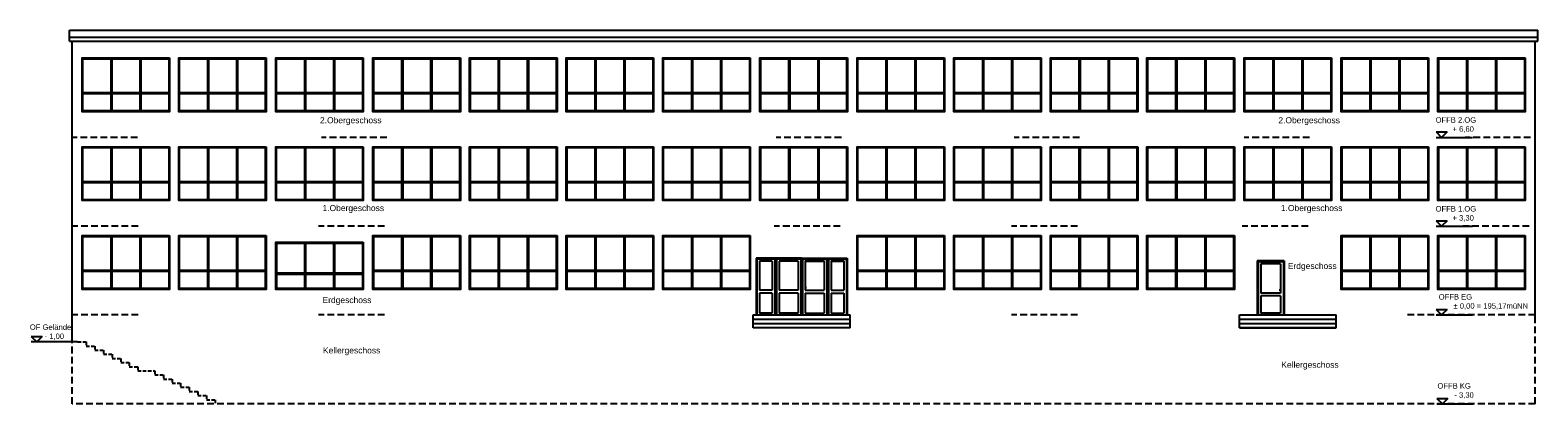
# Model space of a CAD drawing. Header units: metres. Extents: x 7191 to 12797, y 1490 to 2878.
import ezdxf

# ---------------------------------------------------------------- set-up
doc = ezdxf.new("R2010")
doc.units = ezdxf.units.M
doc.header["$LTSCALE"] = 100
doc.header["$MEASUREMENT"] = 0
doc.linetypes.add('HIDDEN', pattern=[0.375, 0.25, -0.125])
for name, color, linetype in [('Ansi_Kant', 3, 'Continuous'), ('Ansicht', 6, 'Continuous'), ('Bemaßtext', 201, 'Continuous'), ('Dach', 5, 'Continuous'), ('Decken', 3, 'HIDDEN'), ('Fensterrahmen Geländer', 31, 'Continuous')]:
    doc.layers.add(name, color=color, linetype=linetype)
doc.styles.get("Standard").update_dxf_attribs({"font": 'ARIAL.TTF'})

msp = doc.modelspace()

# ---------------------------------------------------------------- linework, layer by layer
at = {"layer": 'Ansi_Kant'}
for p, q in [((9889.9, 2031.4), (9889.9, 1820.4)), ((9962.9, 2031.4), (9889.9, 2031.4)), ((9892.9, 2028.4), (9892.9, 1820.4)), ((9959.9, 2028.4), (9892.9, 2028.4)), ((9949.9, 2020.1), (9902.9, 2020.1)), ((9902.9, 2020.1), (9902.9, 1912.1)), ((9949.9, 2020.1), (9949.9, 1912.1)), ((9959.9, 2028.4), (9959.9, 1820.4)), ((10059.4, 2031.4), (9962.9, 2031.4)), ((9962.9, 2031.4), (9962.9, 1820.4)), ((10056.4, 2028.4), (9965.9, 2028.4)), ((9965.9, 2028.4), (9965.9, 1820.4)), ((9975.9, 2020.1), (9975.9, 1912.1)), ((10046.4, 2020.1), (9975.9, 2020.1)), ((10046.4, 2020.1), (10046.4, 1912.1)), ((10056.4, 2028.4), (10056.4, 1820.4)), ((10059.4, 2031.4), (10059.4, 1820.4)), ((10059.4, 2031.4), (10155.9, 2031.4)), ((10062.4, 2028.4), (10062.4, 1820.4)), ((10062.4, 2028.4), (10152.9, 2028.4)), ((10072.4, 2020.1), (10142.9, 2020.1)), ((10072.4, 2020.1), (10072.4, 1912.1)), ((10142.9, 2020.1), (10142.9, 1912.1)), ((10152.9, 2028.4), (10152.9, 1820.4)), ((10155.9, 2031.4), (10155.9, 1820.4)), ((10155.9, 2031.4), (10228.9, 2031.4)), ((10158.9, 2028.4), (10225.9, 2028.4)), ((10158.9, 2028.4), (10158.9, 1820.4)), ((10168.9, 2020.1), (10168.9, 1912.1)), ((10168.9, 2020.1), (10215.9, 2020.1)), ((10215.9, 2020.1), (10215.9, 1912.1)), ((10225.9, 2028.4), (10225.9, 1820.4)), ((10228.9, 2031.4), (10228.9, 1820.4)), ((11753.4, 2021.4), (11753.4, 1820.4)), ((11853.4, 2021.4), (11753.4, 2021.4)), ((11756.4, 2018.4), (11756.4, 1820.4)), ((11850.4, 2018.4), (11756.4, 2018.4)), ((11850.4, 2018.4), (11850.4, 1820.4)), ((11853.4, 2021.4), (11853.4, 1820.4)), ((11840.4, 2010.1), (11766.4, 2010.1)), ((11766.4, 2010.1), (11766.4, 1902.1)), ((11840.4, 2010.1), (11840.4, 1902.1)), ((9949.9, 1912.1), (9902.9, 1912.1)), ((10046.4, 1912.1), (9975.9, 1912.1)), ((10070.2, 1922.1), (10077.3, 1922.1)), ((10072.4, 1912.1), (10142.9, 1912.1)), ((10077.3, 1922.1), (10078.1, 1923.1)), ((10168.9, 1912.1), (10215.9, 1912.1)), ((11835.5, 1912.1), (11834.6, 1913.1)), ((11842.6, 1912.1), (11835.5, 1912.1)), ((9949.9, 1902.1), (9902.9, 1902.1)), ((9902.9, 1902.1), (9902.9, 1827.1)), ((9949.9, 1902.1), (9949.9, 1827.1)), ((9975.9, 1902.1), (9975.9, 1827.1)), ((10046.4, 1902.1), (9975.9, 1902.1)), ((10046.4, 1902.1), (10046.4, 1827.1)), ((10072.4, 1902.1), (10142.9, 1902.1)), ((10072.4, 1902.1), (10072.4, 1827.1)), ((10142.9, 1902.1), (10142.9, 1827.1)), ((10168.9, 1902.1), (10168.9, 1827.1)), ((10168.9, 1902.1), (10215.9, 1902.1)), ((10215.9, 1902.1), (10215.9, 1827.1)), ((11840.4, 1902.1), (11766.4, 1902.1)), ((11840.4, 1892.1), (11766.4, 1892.1)), ((11766.4, 1892.1), (11766.4, 1827.1)), ((11840.4, 1892.1), (11840.4, 1827.1)), ((9949.9, 1827.1), (9902.9, 1827.1)), ((10046.4, 1827.1), (9975.9, 1827.1)), ((10072.4, 1827.1), (10142.9, 1827.1)), ((10168.9, 1827.1), (10215.9, 1827.1)), ((11840.4, 1827.1), (11766.4, 1827.1))]:
    msp.add_line(p, q, dxfattribs=at)
at = {"layer": 'Ansi_Kant', "color": 71}
msp.add_line((7367.6, 1720.4), (7195, 1720.4), dxfattribs=at)
at = {"layer": 'Ansi_Kant', "linetype": 'HIDDEN', "ltscale": 0.5}
for points in [[(7367.6, 1720.4), (7399.6, 1720.4), (7399.6, 1705.1), (7431.6, 1705.1), (7431.6, 1689.8), (7463.6, 1689.8), (7463.6, 1674.4), (7495.6, 1674.4), (7495.6, 1659.1), (7527.6, 1659.1), (7527.6, 1643.8), (7559.6, 1643.8), (7559.6, 1628.4), (7591.6, 1628.4), (7591.6, 1613.1), (7654.6, 1613.1), (7654.6, 1597.8), (7686.6, 1597.8), (7686.6, 1582.5), (7718.6, 1582.5), (7718.6, 1567.1), (7750.6, 1567.1), (7750.6, 1551.8), (7782.6, 1551.8), (7782.6, 1536.5), (7814.6, 1536.5), (7814.6, 1521.1), (7846.6, 1521.1), (7846.6, 1505.8), (7878.6, 1505.8)], [(7878.6, 1505.8), (7878.6, 1490.4)]]:
    msp.add_lwpolyline(points, dxfattribs=at)
at = {"layer": 'Ansicht'}
for p, q in [((12418.5, 2500.7), (12459, 2500.7)), ((12418.5, 2500.7), (12438.8, 2480.4)), ((12418.5, 2480.4), (12553.5, 2480.4)), ((12459, 2500.7), (12438.8, 2480.4)), ((12418.5, 2170.7), (12438.8, 2150.4)), ((12418.5, 2170.7), (12459, 2170.7)), ((12418.5, 2150.4), (12553.5, 2150.4)), ((12459, 2170.7), (12438.8, 2150.4)), ((12418.5, 1840.7), (12459, 1840.7)), ((12418.5, 1840.7), (12438.8, 1820.4)), ((12418.5, 1820.4), (12553.5, 1820.4)), ((12459, 1840.7), (12438.8, 1820.4)), ((7195.3, 1740.7), (7215.5, 1720.4)), ((7195.3, 1740.7), (7235.8, 1740.7)), ((7235.8, 1740.7), (7215.5, 1720.4)), ((10239.4, 1772.4), (9879.4, 1772.4)), ((12047.4, 1772.4), (11687.4, 1772.4)), ((12421.3, 1510.7), (12461.8, 1510.7)), ((12421.3, 1510.7), (12441.6, 1490.4)), ((12421.3, 1490.4), (12556.3, 1490.4)), ((12461.8, 1510.7), (12441.6, 1490.4))]:
    msp.add_line(p, q, dxfattribs=at)
for points in [[(7347.6, 1720.4), (7347.6, 2837.7)], [(12786.6, 1793.4), (12786.6, 2837.7)], [(9879.4, 1820.4), (10239.4, 1820.4)], [(9879.4, 1772.4), (9879.4, 1820.4)], [(9879.4, 1804.4), (10239.4, 1804.4)], [(10239.4, 1772.4), (10239.4, 1820.4)], [(11687.4, 1772.4), (11687.4, 1820.4)], [(11687.4, 1820.4), (12047.4, 1820.4)], [(11687.4, 1804.4), (12047.4, 1804.4)], [(12047.4, 1772.4), (12047.4, 1820.4)], [(9879.4, 1788.4), (10239.4, 1788.4)], [(11687.4, 1788.4), (12047.4, 1788.4)], [(11687.4, 1772.4), (12047.4, 1772.4)]]:
    msp.add_lwpolyline(points, dxfattribs=at)
at = {"layer": 'Dach'}
for points in [[(7337.6, 2878.5), (12796.6, 2878.5)], [(7337.6, 2837.7), (7337.6, 2878.5)], [(12796.6, 2837.7), (12796.6, 2878.5)], [(7337.6, 2852.7), (12796.6, 2852.7)], [(7337.6, 2837.7), (12796.6, 2837.7)]]:
    msp.add_lwpolyline(points, dxfattribs=at)
at = {"layer": 'Decken'}
for points in [[(7590.3, 2480.4), (7347.6, 2480.4)], [(8517, 2480.4), (8274.4, 2480.4)], [(10207, 2480.4), (9964.3, 2480.4)], [(11092.7, 2480.4), (10850.1, 2480.4)], [(11947.4, 2480.4), (11704.8, 2480.4)], [(12769.2, 2480.4), (12526.5, 2480.4)], [(7593.1, 2150.4), (7347.6, 2150.4)], [(8509.1, 2150.4), (8263.5, 2150.4)], [(10202.5, 2150.4), (9957, 2150.4)], [(11084.8, 2150.4), (10839.3, 2150.4)], [(11943, 2150.4), (11697.5, 2150.4)], [(12764.7, 2150.4), (12519.2, 2150.4)], [(7593.1, 1820.4), (7347.6, 1820.4)], [(8509.1, 1820.4), (8263.5, 1820.4)], [(11084.8, 1820.4), (10839.3, 1820.4)], [(12786.6, 1820.4), (12306.9, 1820.4)], [(12786.6, 1490.4), (12786.6, 1793.4)], [(7347.6, 1490.4), (7347.6, 1720.4)], [(12786.6, 1490.4), (7347.6, 1490.4)]]:
    msp.add_lwpolyline(points, dxfattribs=at)
at = {"layer": 'Fensterrahmen Geländer'}
for points in [[(7709.1, 2775.4), (7709.1, 2575.4), (7384.1, 2575.4), (7384.1, 2775.4)], [(7706.1, 2772.4), (7706.1, 2578.4), (7387.1, 2578.4), (7387.1, 2772.4)], [(8068.4, 2775.4), (8068.4, 2575.4), (7743.4, 2575.4), (7743.4, 2775.4)], [(8065.4, 2772.4), (8065.4, 2578.4), (7746.4, 2578.4), (7746.4, 2772.4)], [(8429.5, 2775.4), (8429.5, 2575.4), (8104.5, 2575.4), (8104.5, 2775.4)], [(8426.5, 2772.4), (8426.5, 2578.4), (8107.5, 2578.4), (8107.5, 2772.4)], [(8790.6, 2775.4), (8790.6, 2575.4), (8465.6, 2575.4), (8465.6, 2775.4)], [(8787.6, 2772.4), (8787.6, 2578.4), (8468.6, 2578.4), (8468.6, 2772.4)], [(9149.9, 2775.4), (9149.9, 2575.4), (8824.9, 2575.4), (8824.9, 2775.4)], [(9146.9, 2772.4), (9146.9, 2578.4), (8827.9, 2578.4), (8827.9, 2772.4)], [(9509.1, 2775.4), (9509.1, 2575.4), (9184.1, 2575.4), (9184.1, 2775.4)], [(9506.1, 2772.4), (9506.1, 2578.4), (9187.1, 2578.4), (9187.1, 2772.4)], [(9868.4, 2775.4), (9868.4, 2575.4), (9543.4, 2575.4), (9543.4, 2775.4)], [(9865.4, 2772.4), (9865.4, 2578.4), (9546.4, 2578.4), (9546.4, 2772.4)], [(10229.5, 2775.4), (10229.5, 2575.4), (9904.5, 2575.4), (9904.5, 2775.4)], [(10226.5, 2772.4), (10226.5, 2578.4), (9907.5, 2578.4), (9907.5, 2772.4)], [(10590.6, 2775.4), (10590.6, 2575.4), (10265.6, 2575.4), (10265.6, 2775.4)], [(10587.6, 2772.4), (10587.6, 2578.4), (10268.6, 2578.4), (10268.6, 2772.4)], [(10949.9, 2775.4), (10949.9, 2575.4), (10624.9, 2575.4), (10624.9, 2775.4)], [(10946.9, 2772.4), (10946.9, 2578.4), (10627.9, 2578.4), (10627.9, 2772.4)], [(11309.1, 2775.4), (11309.1, 2575.4), (10984.1, 2575.4), (10984.1, 2775.4)], [(11306.1, 2772.4), (11306.1, 2578.4), (10987.1, 2578.4), (10987.1, 2772.4)], [(11668.4, 2775.4), (11668.4, 2575.4), (11343.4, 2575.4), (11343.4, 2775.4)], [(11665.4, 2772.4), (11665.4, 2578.4), (11346.4, 2578.4), (11346.4, 2772.4)], [(12029.5, 2775.4), (12029.5, 2575.4), (11704.5, 2575.4), (11704.5, 2775.4)], [(12026.5, 2772.4), (12026.5, 2578.4), (11707.5, 2578.4), (11707.5, 2772.4)], [(12390.6, 2775.4), (12390.6, 2575.4), (12065.6, 2575.4), (12065.6, 2775.4)], [(12387.6, 2772.4), (12387.6, 2578.4), (12068.6, 2578.4), (12068.6, 2772.4)], [(12749.9, 2775.4), (12749.9, 2575.4), (12424.9, 2575.4), (12424.9, 2775.4)], [(12746.9, 2772.4), (12746.9, 2578.4), (12427.9, 2578.4), (12427.9, 2772.4)], [(7709.1, 2445.4), (7709.1, 2245.4), (7384.1, 2245.4), (7384.1, 2445.4)], [(7706.1, 2442.4), (7706.1, 2248.4), (7387.1, 2248.4), (7387.1, 2442.4)], [(8068.4, 2445.4), (8068.4, 2245.4), (7743.4, 2245.4), (7743.4, 2445.4)], [(8065.4, 2442.4), (8065.4, 2248.4), (7746.4, 2248.4), (7746.4, 2442.4)], [(8429.5, 2445.4), (8429.5, 2245.4), (8104.5, 2245.4), (8104.5, 2445.4)], [(8426.5, 2442.4), (8426.5, 2248.4), (8107.5, 2248.4), (8107.5, 2442.4)], [(8790.6, 2445.4), (8790.6, 2245.4), (8465.6, 2245.4), (8465.6, 2445.4)], [(8787.6, 2442.4), (8787.6, 2248.4), (8468.6, 2248.4), (8468.6, 2442.4)], [(9149.9, 2445.4), (9149.9, 2245.4), (8824.9, 2245.4), (8824.9, 2445.4)], [(9146.9, 2442.4), (9146.9, 2248.4), (8827.9, 2248.4), (8827.9, 2442.4)], [(9509.1, 2445.4), (9509.1, 2245.4), (9184.1, 2245.4), (9184.1, 2445.4)], [(9506.1, 2442.4), (9506.1, 2248.4), (9187.1, 2248.4), (9187.1, 2442.4)], [(9868.4, 2445.4), (9868.4, 2245.4), (9543.4, 2245.4), (9543.4, 2445.4)], [(9865.4, 2442.4), (9865.4, 2248.4), (9546.4, 2248.4), (9546.4, 2442.4)], [(10229.5, 2445.4), (10229.5, 2245.4), (9904.5, 2245.4), (9904.5, 2445.4)], [(10226.5, 2442.4), (10226.5, 2248.4), (9907.5, 2248.4), (9907.5, 2442.4)], [(10590.6, 2445.4), (10590.6, 2245.4), (10265.6, 2245.4), (10265.6, 2445.4)], [(10587.6, 2442.4), (10587.6, 2248.4), (10268.6, 2248.4), (10268.6, 2442.4)], [(10949.9, 2445.4), (10949.9, 2245.4), (10624.9, 2245.4), (10624.9, 2445.4)], [(10946.9, 2442.4), (10946.9, 2248.4), (10627.9, 2248.4), (10627.9, 2442.4)], [(11309.1, 2445.4), (11309.1, 2245.4), (10984.1, 2245.4), (10984.1, 2445.4)], [(11306.1, 2442.4), (11306.1, 2248.4), (10987.1, 2248.4), (10987.1, 2442.4)], [(11668.4, 2445.4), (11668.4, 2245.4), (11343.4, 2245.4), (11343.4, 2445.4)], [(11665.4, 2442.4), (11665.4, 2248.4), (11346.4, 2248.4), (11346.4, 2442.4)], [(12029.5, 2445.4), (12029.5, 2245.4), (11704.5, 2245.4), (11704.5, 2445.4)], [(12026.5, 2442.4), (12026.5, 2248.4), (11707.5, 2248.4), (11707.5, 2442.4)], [(12390.6, 2445.4), (12390.6, 2245.4), (12065.6, 2245.4), (12065.6, 2445.4)], [(12387.6, 2442.4), (12387.6, 2248.4), (12068.6, 2248.4), (12068.6, 2442.4)], [(12749.9, 2445.4), (12749.9, 2245.4), (12424.9, 2245.4), (12424.9, 2445.4)], [(12746.9, 2442.4), (12746.9, 2248.4), (12427.9, 2248.4), (12427.9, 2442.4)], [(7709.1, 2115.4), (7709.1, 1915.4), (7384.1, 1915.4), (7384.1, 2115.4)], [(7706.1, 2112.4), (7706.1, 1918.4), (7387.1, 1918.4), (7387.1, 2112.4)], [(8068.4, 2115.4), (8068.4, 1915.4), (7743.4, 1915.4), (7743.4, 2115.4)], [(8065.4, 2112.4), (8065.4, 1918.4), (7746.4, 1918.4), (7746.4, 2112.4)], [(8429.6, 2090.4), (8429.6, 1915.4), (8104.6, 1915.4), (8104.6, 2090.4)], [(8426.6, 2087.4), (8426.6, 1918.4), (8107.6, 1918.4), (8107.6, 2087.4)], [(8790.6, 2115.4), (8790.6, 1915.4), (8465.6, 1915.4), (8465.6, 2115.4)], [(8787.6, 2112.4), (8787.6, 1918.4), (8468.6, 1918.4), (8468.6, 2112.4)], [(9149.9, 2115.4), (9149.9, 1915.4), (8824.9, 1915.4), (8824.9, 2115.4)], [(9146.9, 2112.4), (9146.9, 1918.4), (8827.9, 1918.4), (8827.9, 2112.4)], [(9509.1, 2115.4), (9509.1, 1915.4), (9184.1, 1915.4), (9184.1, 2115.4)], [(9506.1, 2112.4), (9506.1, 1918.4), (9187.1, 1918.4), (9187.1, 2112.4)], [(9868.4, 2115.4), (9868.4, 1915.4), (9543.4, 1915.4), (9543.4, 2115.4)], [(9865.4, 2112.4), (9865.4, 1918.4), (9546.4, 1918.4), (9546.4, 2112.4)], [(10590.6, 2115.4), (10590.6, 1915.4), (10265.6, 1915.4), (10265.6, 2115.4)], [(10587.6, 2112.4), (10587.6, 1918.4), (10268.6, 1918.4), (10268.6, 2112.4)], [(10949.9, 2115.4), (10949.9, 1915.4), (10624.9, 1915.4), (10624.9, 2115.4)], [(10946.9, 2112.4), (10946.9, 1918.4), (10627.9, 1918.4), (10627.9, 2112.4)], [(11309.1, 2115.4), (11309.1, 1915.4), (10984.1, 1915.4), (10984.1, 2115.4)], [(11306.1, 2112.4), (11306.1, 1918.4), (10987.1, 1918.4), (10987.1, 2112.4)], [(11668.4, 2115.4), (11668.4, 1915.4), (11343.4, 1915.4), (11343.4, 2115.4)], [(11665.4, 2112.4), (11665.4, 1918.4), (11346.4, 1918.4), (11346.4, 2112.4)], [(12390.6, 2115.4), (12390.6, 1915.4), (12065.6, 1915.4), (12065.6, 2115.4)], [(12387.6, 2112.4), (12387.6, 1918.4), (12068.6, 1918.4), (12068.6, 2112.4)], [(12749.9, 2115.4), (12749.9, 1915.4), (12424.9, 1915.4), (12424.9, 2115.4)], [(12746.9, 2112.4), (12746.9, 1918.4), (12427.9, 1918.4), (12427.9, 2112.4)]]:
    msp.add_lwpolyline(points, close=True, dxfattribs=at)
for points in [[(7490.6, 2772.4), (7490.6, 2578.4)], [(7494.6, 2772.4), (7494.6, 2578.4)], [(7598.6, 2772.4), (7598.6, 2578.4)], [(7602.6, 2772.4), (7602.6, 2578.4)], [(7849.9, 2772.4), (7849.9, 2578.4)], [(7853.9, 2772.4), (7853.9, 2578.4)], [(7957.9, 2772.4), (7957.9, 2578.4)], [(7961.9, 2772.4), (7961.9, 2578.4)], [(8211, 2772.4), (8211, 2578.4)], [(8215, 2772.4), (8215, 2578.4)], [(8319, 2772.4), (8319, 2578.4)], [(8323, 2772.4), (8323, 2578.4)], [(8572.1, 2772.4), (8572.1, 2578.4)], [(8576.1, 2772.4), (8576.1, 2578.4)], [(8680.1, 2772.4), (8680.1, 2578.4)], [(8684.1, 2772.4), (8684.1, 2578.4)], [(8931.4, 2772.4), (8931.4, 2578.4)], [(8935.4, 2772.4), (8935.4, 2578.4)], [(9039.4, 2772.4), (9039.4, 2578.4)], [(9043.4, 2772.4), (9043.4, 2578.4)], [(9290.6, 2772.4), (9290.6, 2578.4)], [(9294.6, 2772.4), (9294.6, 2578.4)], [(9398.6, 2772.4), (9398.6, 2578.4)], [(9402.6, 2772.4), (9402.6, 2578.4)], [(9649.9, 2772.4), (9649.9, 2578.4)], [(9653.9, 2772.4), (9653.9, 2578.4)], [(9757.9, 2772.4), (9757.9, 2578.4)], [(9761.9, 2772.4), (9761.9, 2578.4)], [(10011, 2772.4), (10011, 2578.4)], [(10015, 2772.4), (10015, 2578.4)], [(10119, 2772.4), (10119, 2578.4)], [(10123, 2772.4), (10123, 2578.4)], [(10372.1, 2772.4), (10372.1, 2578.4)], [(10376.1, 2772.4), (10376.1, 2578.4)], [(10480.1, 2772.4), (10480.1, 2578.4)], [(10484.1, 2772.4), (10484.1, 2578.4)], [(10731.4, 2772.4), (10731.4, 2578.4)], [(10735.4, 2772.4), (10735.4, 2578.4)], [(10839.4, 2772.4), (10839.4, 2578.4)], [(10843.4, 2772.4), (10843.4, 2578.4)], [(11090.6, 2772.4), (11090.6, 2578.4)], [(11094.6, 2772.4), (11094.6, 2578.4)], [(11198.6, 2772.4), (11198.6, 2578.4)], [(11202.6, 2772.4), (11202.6, 2578.4)], [(11449.9, 2772.4), (11449.9, 2578.4)], [(11453.9, 2772.4), (11453.9, 2578.4)], [(11557.9, 2772.4), (11557.9, 2578.4)], [(11561.9, 2772.4), (11561.9, 2578.4)], [(11811, 2772.4), (11811, 2578.4)], [(11815, 2772.4), (11815, 2578.4)], [(11919, 2772.4), (11919, 2578.4)], [(11923, 2772.4), (11923, 2578.4)], [(12172.1, 2772.4), (12172.1, 2578.4)], [(12176.1, 2772.4), (12176.1, 2578.4)], [(12280.1, 2772.4), (12280.1, 2578.4)], [(12284.1, 2772.4), (12284.1, 2578.4)], [(12531.4, 2772.4), (12531.4, 2578.4)], [(12535.4, 2772.4), (12535.4, 2578.4)], [(12639.4, 2772.4), (12639.4, 2578.4)], [(12643.4, 2772.4), (12643.4, 2578.4)], [(7490.6, 2645.4), (7387.1, 2645.4)], [(7490.6, 2641.4), (7387.1, 2641.4)], [(7598.6, 2645.4), (7494.6, 2645.4)], [(7598.6, 2641.4), (7494.6, 2641.4)], [(7706.1, 2645.4), (7602.6, 2645.4)], [(7706.1, 2641.4), (7602.6, 2641.4)], [(7849.9, 2645.4), (7746.4, 2645.4)], [(7849.9, 2641.4), (7746.4, 2641.4)], [(7957.9, 2645.4), (7853.9, 2645.4)], [(7957.9, 2641.4), (7853.9, 2641.4)], [(8065.4, 2645.4), (7961.9, 2645.4)], [(8065.4, 2641.4), (7961.9, 2641.4)], [(8211, 2645.4), (8107.5, 2645.4)], [(8211, 2641.4), (8107.5, 2641.4)], [(8319, 2645.4), (8215, 2645.4)], [(8319, 2641.4), (8215, 2641.4)], [(8426.5, 2645.4), (8323, 2645.4)], [(8426.5, 2641.4), (8323, 2641.4)], [(8572.1, 2645.4), (8468.6, 2645.4)], [(8572.1, 2641.4), (8468.6, 2641.4)], [(8680.1, 2645.4), (8576.1, 2645.4)], [(8680.1, 2641.4), (8576.1, 2641.4)], [(8787.6, 2645.4), (8684.1, 2645.4)], [(8787.6, 2641.4), (8684.1, 2641.4)], [(8931.4, 2645.4), (8827.9, 2645.4)], [(8931.4, 2641.4), (8827.9, 2641.4)], [(9039.4, 2645.4), (8935.4, 2645.4)], [(9039.4, 2641.4), (8935.4, 2641.4)], [(9146.9, 2645.4), (9043.4, 2645.4)], [(9146.9, 2641.4), (9043.4, 2641.4)], [(9290.6, 2645.4), (9187.1, 2645.4)], [(9290.6, 2641.4), (9187.1, 2641.4)], [(9398.6, 2645.4), (9294.6, 2645.4)], [(9398.6, 2641.4), (9294.6, 2641.4)], [(9506.1, 2645.4), (9402.6, 2645.4)], [(9506.1, 2641.4), (9402.6, 2641.4)], [(9649.9, 2645.4), (9546.4, 2645.4)], [(9649.9, 2641.4), (9546.4, 2641.4)], [(9757.9, 2645.4), (9653.9, 2645.4)], [(9757.9, 2641.4), (9653.9, 2641.4)], [(9865.4, 2645.4), (9761.9, 2645.4)], [(9865.4, 2641.4), (9761.9, 2641.4)], [(10011, 2645.4), (9907.5, 2645.4)], [(10011, 2641.4), (9907.5, 2641.4)], [(10119, 2645.4), (10015, 2645.4)], [(10119, 2641.4), (10015, 2641.4)], [(10226.5, 2645.4), (10123, 2645.4)], [(10226.5, 2641.4), (10123, 2641.4)], [(10372.1, 2645.4), (10268.6, 2645.4)], [(10372.1, 2641.4), (10268.6, 2641.4)], [(10480.1, 2645.4), (10376.1, 2645.4)], [(10480.1, 2641.4), (10376.1, 2641.4)], [(10587.6, 2645.4), (10484.1, 2645.4)], [(10587.6, 2641.4), (10484.1, 2641.4)], [(10731.4, 2645.4), (10627.9, 2645.4)], [(10731.4, 2641.4), (10627.9, 2641.4)], [(10839.4, 2645.4), (10735.4, 2645.4)], [(10839.4, 2641.4), (10735.4, 2641.4)], [(10946.9, 2645.4), (10843.4, 2645.4)], [(10946.9, 2641.4), (10843.4, 2641.4)], [(11090.6, 2645.4), (10987.1, 2645.4)], [(11090.6, 2641.4), (10987.1, 2641.4)], [(11198.6, 2645.4), (11094.6, 2645.4)], [(11198.6, 2641.4), (11094.6, 2641.4)], [(11306.1, 2645.4), (11202.6, 2645.4)], [(11306.1, 2641.4), (11202.6, 2641.4)], [(11449.9, 2645.4), (11346.4, 2645.4)], [(11449.9, 2641.4), (11346.4, 2641.4)], [(11557.9, 2645.4), (11453.9, 2645.4)], [(11557.9, 2641.4), (11453.9, 2641.4)], [(11665.4, 2645.4), (11561.9, 2645.4)], [(11665.4, 2641.4), (11561.9, 2641.4)], [(11811, 2645.4), (11707.5, 2645.4)], [(11811, 2641.4), (11707.5, 2641.4)], [(11919, 2645.4), (11815, 2645.4)], [(11919, 2641.4), (11815, 2641.4)], [(12026.5, 2645.4), (11923, 2645.4)], [(12026.5, 2641.4), (11923, 2641.4)], [(12172.1, 2645.4), (12068.6, 2645.4)], [(12172.1, 2641.4), (12068.6, 2641.4)], [(12280.1, 2645.4), (12176.1, 2645.4)], [(12280.1, 2641.4), (12176.1, 2641.4)], [(12387.6, 2645.4), (12284.1, 2645.4)], [(12387.6, 2641.4), (12284.1, 2641.4)], [(12531.4, 2645.4), (12427.9, 2645.4)], [(12531.4, 2641.4), (12427.9, 2641.4)], [(12639.4, 2645.4), (12535.4, 2645.4)], [(12639.4, 2641.4), (12535.4, 2641.4)], [(12746.9, 2645.4), (12643.4, 2645.4)], [(12746.9, 2641.4), (12643.4, 2641.4)], [(7490.6, 2442.4), (7490.6, 2248.4)], [(7494.6, 2442.4), (7494.6, 2248.4)], [(7598.6, 2442.4), (7598.6, 2248.4)], [(7602.6, 2442.4), (7602.6, 2248.4)], [(7849.9, 2442.4), (7849.9, 2248.4)], [(7853.9, 2442.4), (7853.9, 2248.4)], [(7957.9, 2442.4), (7957.9, 2248.4)], [(7961.9, 2442.4), (7961.9, 2248.4)], [(8211, 2442.4), (8211, 2248.4)], [(8215, 2442.4), (8215, 2248.4)], [(8319, 2442.4), (8319, 2248.4)], [(8323, 2442.4), (8323, 2248.4)], [(8572.1, 2442.4), (8572.1, 2248.4)], [(8576.1, 2442.4), (8576.1, 2248.4)], [(8680.1, 2442.4), (8680.1, 2248.4)], [(8684.1, 2442.4), (8684.1, 2248.4)], [(8931.4, 2442.4), (8931.4, 2248.4)], [(8935.4, 2442.4), (8935.4, 2248.4)], [(9039.4, 2442.4), (9039.4, 2248.4)], [(9043.4, 2442.4), (9043.4, 2248.4)], [(9290.6, 2442.4), (9290.6, 2248.4)], [(9294.6, 2442.4), (9294.6, 2248.4)], [(9398.6, 2442.4), (9398.6, 2248.4)], [(9402.6, 2442.4), (9402.6, 2248.4)], [(9649.9, 2442.4), (9649.9, 2248.4)], [(9653.9, 2442.4), (9653.9, 2248.4)], [(9757.9, 2442.4), (9757.9, 2248.4)], [(9761.9, 2442.4), (9761.9, 2248.4)], [(10011, 2442.4), (10011, 2248.4)], [(10015, 2442.4), (10015, 2248.4)], [(10119, 2442.4), (10119, 2248.4)], [(10123, 2442.4), (10123, 2248.4)], [(10372.1, 2442.4), (10372.1, 2248.4)], [(10376.1, 2442.4), (10376.1, 2248.4)], [(10480.1, 2442.4), (10480.1, 2248.4)], [(10484.1, 2442.4), (10484.1, 2248.4)], [(10731.4, 2442.4), (10731.4, 2248.4)], [(10735.4, 2442.4), (10735.4, 2248.4)], [(10839.4, 2442.4), (10839.4, 2248.4)], [(10843.4, 2442.4), (10843.4, 2248.4)], [(11090.6, 2442.4), (11090.6, 2248.4)], [(11094.6, 2442.4), (11094.6, 2248.4)], [(11198.6, 2442.4), (11198.6, 2248.4)], [(11202.6, 2442.4), (11202.6, 2248.4)], [(11449.9, 2442.4), (11449.9, 2248.4)], [(11453.9, 2442.4), (11453.9, 2248.4)], [(11557.9, 2442.4), (11557.9, 2248.4)], [(11561.9, 2442.4), (11561.9, 2248.4)], [(11811, 2442.4), (11811, 2248.4)], [(11815, 2442.4), (11815, 2248.4)], [(11919, 2442.4), (11919, 2248.4)], [(11923, 2442.4), (11923, 2248.4)], [(12172.1, 2442.4), (12172.1, 2248.4)], [(12176.1, 2442.4), (12176.1, 2248.4)], [(12280.1, 2442.4), (12280.1, 2248.4)], [(12284.1, 2442.4), (12284.1, 2248.4)], [(12531.4, 2442.4), (12531.4, 2248.4)], [(12535.4, 2442.4), (12535.4, 2248.4)], [(12639.4, 2442.4), (12639.4, 2248.4)], [(12643.4, 2442.4), (12643.4, 2248.4)], [(7490.6, 2315.4), (7387.1, 2315.4)], [(7490.6, 2311.4), (7387.1, 2311.4)], [(7598.6, 2315.4), (7494.6, 2315.4)], [(7598.6, 2311.4), (7494.6, 2311.4)], [(7706.1, 2315.4), (7602.6, 2315.4)], [(7706.1, 2311.4), (7602.6, 2311.4)], [(7849.9, 2315.4), (7746.4, 2315.4)], [(7849.9, 2311.4), (7746.4, 2311.4)], [(7957.9, 2315.4), (7853.9, 2315.4)], [(7957.9, 2311.4), (7853.9, 2311.4)], [(8065.4, 2315.4), (7961.9, 2315.4)], [(8065.4, 2311.4), (7961.9, 2311.4)], [(8211, 2315.4), (8107.5, 2315.4)], [(8211, 2311.4), (8107.5, 2311.4)], [(8319, 2315.4), (8215, 2315.4)], [(8319, 2311.4), (8215, 2311.4)], [(8426.5, 2315.4), (8323, 2315.4)], [(8426.5, 2311.4), (8323, 2311.4)], [(8572.1, 2315.4), (8468.6, 2315.4)], [(8572.1, 2311.4), (8468.6, 2311.4)], [(8680.1, 2315.4), (8576.1, 2315.4)], [(8680.1, 2311.4), (8576.1, 2311.4)], [(8787.6, 2315.4), (8684.1, 2315.4)], [(8787.6, 2311.4), (8684.1, 2311.4)], [(8931.4, 2315.4), (8827.9, 2315.4)], [(8931.4, 2311.4), (8827.9, 2311.4)], [(9039.4, 2315.4), (8935.4, 2315.4)], [(9039.4, 2311.4), (8935.4, 2311.4)], [(9146.9, 2315.4), (9043.4, 2315.4)], [(9146.9, 2311.4), (9043.4, 2311.4)], [(9290.6, 2315.4), (9187.1, 2315.4)], [(9290.6, 2311.4), (9187.1, 2311.4)], [(9398.6, 2315.4), (9294.6, 2315.4)], [(9398.6, 2311.4), (9294.6, 2311.4)], [(9506.1, 2315.4), (9402.6, 2315.4)], [(9506.1, 2311.4), (9402.6, 2311.4)], [(9649.9, 2315.4), (9546.4, 2315.4)], [(9649.9, 2311.4), (9546.4, 2311.4)], [(9757.9, 2315.4), (9653.9, 2315.4)], [(9757.9, 2311.4), (9653.9, 2311.4)], [(9865.4, 2315.4), (9761.9, 2315.4)], [(9865.4, 2311.4), (9761.9, 2311.4)], [(10011, 2315.4), (9907.5, 2315.4)], [(10011, 2311.4), (9907.5, 2311.4)], [(10119, 2315.4), (10015, 2315.4)], [(10119, 2311.4), (10015, 2311.4)], [(10226.5, 2315.4), (10123, 2315.4)], [(10226.5, 2311.4), (10123, 2311.4)], [(10372.1, 2315.4), (10268.6, 2315.4)], [(10372.1, 2311.4), (10268.6, 2311.4)], [(10480.1, 2315.4), (10376.1, 2315.4)], [(10480.1, 2311.4), (10376.1, 2311.4)], [(10587.6, 2315.4), (10484.1, 2315.4)], [(10587.6, 2311.4), (10484.1, 2311.4)], [(10731.4, 2315.4), (10627.9, 2315.4)], [(10731.4, 2311.4), (10627.9, 2311.4)], [(10839.4, 2315.4), (10735.4, 2315.4)], [(10839.4, 2311.4), (10735.4, 2311.4)], [(10946.9, 2315.4), (10843.4, 2315.4)], [(10946.9, 2311.4), (10843.4, 2311.4)], [(11090.6, 2315.4), (10987.1, 2315.4)], [(11090.6, 2311.4), (10987.1, 2311.4)], [(11198.6, 2315.4), (11094.6, 2315.4)], [(11198.6, 2311.4), (11094.6, 2311.4)], [(11306.1, 2315.4), (11202.6, 2315.4)], [(11306.1, 2311.4), (11202.6, 2311.4)], [(11449.9, 2315.4), (11346.4, 2315.4)], [(11449.9, 2311.4), (11346.4, 2311.4)], [(11557.9, 2315.4), (11453.9, 2315.4)], [(11557.9, 2311.4), (11453.9, 2311.4)], [(11665.4, 2315.4), (11561.9, 2315.4)], [(11665.4, 2311.4), (11561.9, 2311.4)], [(11811, 2315.4), (11707.5, 2315.4)], [(11811, 2311.4), (11707.5, 2311.4)], [(11919, 2315.4), (11815, 2315.4)], [(11919, 2311.4), (11815, 2311.4)], [(12026.5, 2315.4), (11923, 2315.4)], [(12026.5, 2311.4), (11923, 2311.4)], [(12172.1, 2315.4), (12068.6, 2315.4)], [(12172.1, 2311.4), (12068.6, 2311.4)], [(12280.1, 2315.4), (12176.1, 2315.4)], [(12280.1, 2311.4), (12176.1, 2311.4)], [(12387.6, 2315.4), (12284.1, 2315.4)], [(12387.6, 2311.4), (12284.1, 2311.4)], [(12531.4, 2315.4), (12427.9, 2315.4)], [(12531.4, 2311.4), (12427.9, 2311.4)], [(12639.4, 2315.4), (12535.4, 2315.4)], [(12639.4, 2311.4), (12535.4, 2311.4)], [(12746.9, 2315.4), (12643.4, 2315.4)], [(12746.9, 2311.4), (12643.4, 2311.4)], [(7490.6, 2112.4), (7490.6, 1918.4)], [(7494.6, 2112.4), (7494.6, 1918.4)], [(7598.6, 2112.4), (7598.6, 1918.4)], [(7602.6, 2112.4), (7602.6, 1918.4)], [(7849.9, 2112.4), (7849.9, 1918.4)], [(7853.9, 2112.4), (7853.9, 1918.4)], [(7957.9, 2112.4), (7957.9, 1918.4)], [(7961.9, 2112.4), (7961.9, 1918.4)], [(8211.1, 2087.4), (8211.1, 1918.4)], [(8215.1, 2087.4), (8215.1, 1918.4)], [(8319.1, 2087.4), (8319.1, 1918.4)], [(8323.1, 2087.4), (8323.1, 1918.4)], [(8572.1, 2112.4), (8572.1, 1918.4)], [(8576.1, 2112.4), (8576.1, 1918.4)], [(8680.1, 2112.4), (8680.1, 1918.4)], [(8684.1, 2112.4), (8684.1, 1918.4)], [(8931.4, 2112.4), (8931.4, 1918.4)], [(8935.4, 2112.4), (8935.4, 1918.4)], [(9039.4, 2112.4), (9039.4, 1918.4)], [(9043.4, 2112.4), (9043.4, 1918.4)], [(9290.6, 2112.4), (9290.6, 1918.4)], [(9294.6, 2112.4), (9294.6, 1918.4)], [(9398.6, 2112.4), (9398.6, 1918.4)], [(9402.6, 2112.4), (9402.6, 1918.4)], [(9649.9, 2112.4), (9649.9, 1918.4)], [(9653.9, 2112.4), (9653.9, 1918.4)], [(9757.9, 2112.4), (9757.9, 1918.4)], [(9761.9, 2112.4), (9761.9, 1918.4)], [(10372.1, 2112.4), (10372.1, 1918.4)], [(10376.1, 2112.4), (10376.1, 1918.4)], [(10480.1, 2112.4), (10480.1, 1918.4)], [(10484.1, 2112.4), (10484.1, 1918.4)], [(10731.4, 2112.4), (10731.4, 1918.4)], [(10735.4, 2112.4), (10735.4, 1918.4)], [(10839.4, 2112.4), (10839.4, 1918.4)], [(10843.4, 2112.4), (10843.4, 1918.4)], [(11090.6, 2112.4), (11090.6, 1918.4)], [(11094.6, 2112.4), (11094.6, 1918.4)], [(11198.6, 2112.4), (11198.6, 1918.4)], [(11202.6, 2112.4), (11202.6, 1918.4)], [(11449.9, 2112.4), (11449.9, 1918.4)], [(11453.9, 2112.4), (11453.9, 1918.4)], [(11557.9, 2112.4), (11557.9, 1918.4)], [(11561.9, 2112.4), (11561.9, 1918.4)], [(12172.1, 2112.4), (12172.1, 1918.4)], [(12176.1, 2112.4), (12176.1, 1918.4)], [(12280.1, 2112.4), (12280.1, 1918.4)], [(12284.1, 2112.4), (12284.1, 1918.4)], [(12531.4, 2112.4), (12531.4, 1918.4)], [(12535.4, 2112.4), (12535.4, 1918.4)], [(12639.4, 2112.4), (12639.4, 1918.4)], [(12643.4, 2112.4), (12643.4, 1918.4)], [(7490.6, 1985.4), (7387.1, 1985.4)], [(7490.6, 1981.4), (7387.1, 1981.4)], [(7598.6, 1985.4), (7494.6, 1985.4)], [(7598.6, 1981.4), (7494.6, 1981.4)], [(7706.1, 1985.4), (7602.6, 1985.4)], [(7706.1, 1981.4), (7602.6, 1981.4)], [(7849.9, 1985.4), (7746.4, 1985.4)], [(7849.9, 1981.4), (7746.4, 1981.4)], [(7957.9, 1985.4), (7853.9, 1985.4)], [(7957.9, 1981.4), (7853.9, 1981.4)], [(8065.4, 1985.4), (7961.9, 1985.4)], [(8065.4, 1981.4), (7961.9, 1981.4)], [(8211.1, 1975.4), (8107.6, 1975.4)], [(8211.1, 1971.4), (8107.6, 1971.4)], [(8319.1, 1975.4), (8215.1, 1975.4)], [(8319.1, 1971.4), (8215.1, 1971.4)], [(8426.6, 1975.4), (8323.1, 1975.4)], [(8426.6, 1971.4), (8323.1, 1971.4)], [(8572.1, 1985.4), (8468.6, 1985.4)], [(8572.1, 1981.4), (8468.6, 1981.4)], [(8680.1, 1985.4), (8576.1, 1985.4)], [(8680.1, 1981.4), (8576.1, 1981.4)], [(8787.6, 1985.4), (8684.1, 1985.4)], [(8787.6, 1981.4), (8684.1, 1981.4)], [(8931.4, 1985.4), (8827.9, 1985.4)], [(8931.4, 1981.4), (8827.9, 1981.4)], [(9039.4, 1985.4), (8935.4, 1985.4)], [(9039.4, 1981.4), (8935.4, 1981.4)], [(9146.9, 1985.4), (9043.4, 1985.4)], [(9146.9, 1981.4), (9043.4, 1981.4)], [(9290.6, 1985.4), (9187.1, 1985.4)], [(9290.6, 1981.4), (9187.1, 1981.4)], [(9398.6, 1985.4), (9294.6, 1985.4)], [(9398.6, 1981.4), (9294.6, 1981.4)], [(9506.1, 1985.4), (9402.6, 1985.4)], [(9506.1, 1981.4), (9402.6, 1981.4)], [(9649.9, 1985.4), (9546.4, 1985.4)], [(9649.9, 1981.4), (9546.4, 1981.4)], [(9757.9, 1985.4), (9653.9, 1985.4)], [(9757.9, 1981.4), (9653.9, 1981.4)], [(9865.4, 1985.4), (9761.9, 1985.4)], [(9865.4, 1981.4), (9761.9, 1981.4)], [(10372.1, 1985.4), (10268.6, 1985.4)], [(10372.1, 1981.4), (10268.6, 1981.4)], [(10480.1, 1985.4), (10376.1, 1985.4)], [(10480.1, 1981.4), (10376.1, 1981.4)], [(10587.6, 1985.4), (10484.1, 1985.4)], [(10587.6, 1981.4), (10484.1, 1981.4)], [(10731.4, 1985.4), (10627.9, 1985.4)], [(10731.4, 1981.4), (10627.9, 1981.4)], [(10839.4, 1985.4), (10735.4, 1985.4)], [(10839.4, 1981.4), (10735.4, 1981.4)], [(10946.9, 1985.4), (10843.4, 1985.4)], [(10946.9, 1981.4), (10843.4, 1981.4)], [(11090.6, 1985.4), (10987.1, 1985.4)], [(11090.6, 1981.4), (10987.1, 1981.4)], [(11198.6, 1985.4), (11094.6, 1985.4)], [(11198.6, 1981.4), (11094.6, 1981.4)], [(11306.1, 1985.4), (11202.6, 1985.4)], [(11306.1, 1981.4), (11202.6, 1981.4)], [(11449.9, 1985.4), (11346.4, 1985.4)], [(11449.9, 1981.4), (11346.4, 1981.4)], [(11557.9, 1985.4), (11453.9, 1985.4)], [(11557.9, 1981.4), (11453.9, 1981.4)], [(11665.4, 1985.4), (11561.9, 1985.4)], [(11665.4, 1981.4), (11561.9, 1981.4)], [(12172.1, 1985.4), (12068.6, 1985.4)], [(12172.1, 1981.4), (12068.6, 1981.4)], [(12280.1, 1985.4), (12176.1, 1985.4)], [(12280.1, 1981.4), (12176.1, 1981.4)], [(12387.6, 1985.4), (12284.1, 1985.4)], [(12387.6, 1981.4), (12284.1, 1981.4)], [(12531.4, 1985.4), (12427.9, 1985.4)], [(12531.4, 1981.4), (12427.9, 1981.4)], [(12639.4, 1985.4), (12535.4, 1985.4)], [(12639.4, 1981.4), (12535.4, 1981.4)], [(12746.9, 1985.4), (12643.4, 1985.4)], [(12746.9, 1981.4), (12643.4, 1981.4)]]:
    msp.add_lwpolyline(points, dxfattribs=at)

# ---------------------------------------------------------------- texts
at = {"layer": 'Bemaßtext', "char_height": 22.5, "attachment_point": 7, "line_spacing_factor": 0.69}
for s, insert in [('\\f|b0|i0|c0;2.Obergeschoss', (8268.7, 2525.9)), ('\\f|b0|i0|c0;2.Obergeschoss', (11831.9, 2525.9)), ('\\f|b0|i0|c0;1.Obergeschoss', (8278.1, 2199.6)), ('\\f|b0|i0|c0;1.Obergeschoss', (11841.2, 2199.6)), ('\\f|b0|i0|c0;Erdgeschoss', (11867.1, 1984.5)), ('\\f|b0|i0|c0;Erdgeschoss', (8278.1, 1857.8)), ('\\f|b0|i0|c0;Kellergeschoss', (8279.7, 1670.9)), ('\\f|b0|i0|c0;Kellergeschoss', (11842.8, 1617.6))]:
    msp.add_mtext(s, dxfattribs=dict(at, insert=insert))
at = {"layer": 'Bemaßtext', "char_height": 20.25, "attachment_point": 1}
for s, insert, width in [('OFFB 2.OG\\P        + 6,60', (12416.5, 2555.1), 332.774), ('OFFB 1.OG\\P        + 3,30', (12416.5, 2225.1), 332.774), ('OFFB EG\\P       ± 0,00 = 195,17müNN', (12428, 1898), 467.53), ('OF Gelände\\P       - 1,00', (7189.8, 1785.4), 467.53), ('OFFB KG\\P        - 3,30', (12423.3, 1567.1), 332.774)]:
    msp.add_mtext(s, dxfattribs=dict(at, insert=insert, width=width))

doc.saveas('drawing.dxf')
